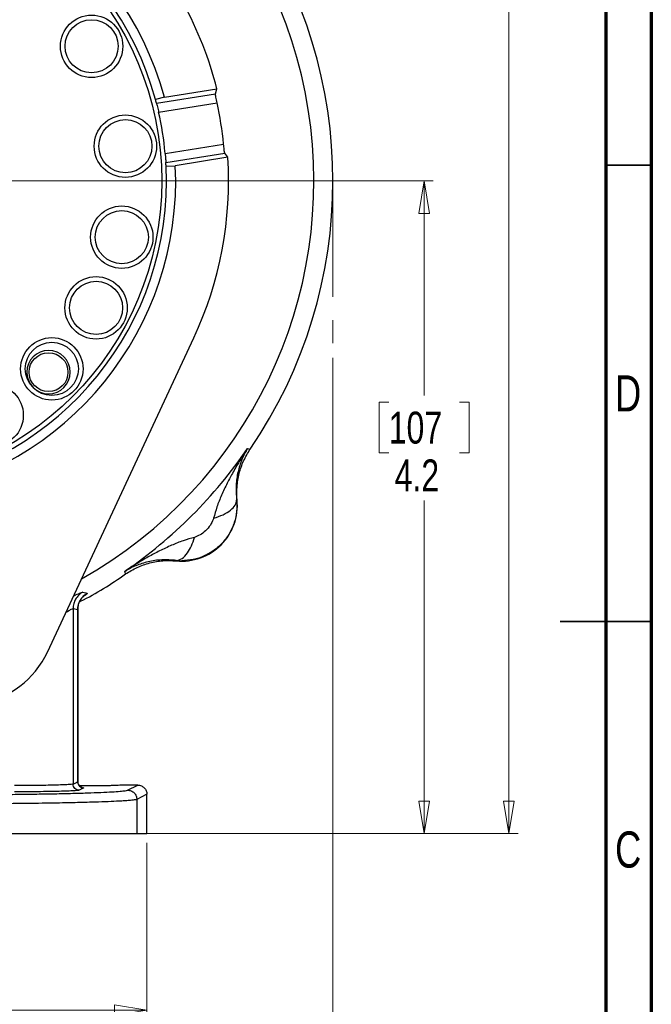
# Model space of a CAD drawing. Header units: inches. Extents: x 0.6 to 16.3, y 0.2 to 11.5.
# Tile 16 of 17: x 13.6 to 16.3, y 4.2 to 8.4. Entities that reach past the tile are written whole.
import ezdxf

# ---------------------------------------------------------------- set-up
doc = ezdxf.new("R2010")
doc.units = ezdxf.units.IN
doc.header["$MEASUREMENT"] = 0
doc.linetypes.add('CENTERX2', pattern=[0.8, 0.5, -0.1, 0.1, -0.1])
doc.styles.add('SLDTEXTSTYLE0', font='TXT', dxfattribs={"width": 0.75})
doc.dimstyles.new('SLDDIMSTYLE0', dxfattribs={"dimtxt": 0.137795, "dimasz": 0.14, "dimexe": 0, "dimexo": 0.0625, "dimgap": 0.034449, "dimtad": 0, "dimdec": 1, "dimlfac": 1.5, "dimrnd": 1e-09, "dimzin": 12, "dimdsep": 46, "dimtxsty": 'SLDTEXTSTYLE0', "dimblk1": 'CLOSED', "dimblk2": 'CLOSED', "dimsah": 1, "dimcen": 0.09, "dimadec": 0, "dimazin": 3, "dimtfac": 1, "dimtdec": 1, "dimtofl": 0, "dimtmove": 0, "dimatfit": 3, "dimldrblk": 'CLOSED', "dimfxl": 0, "dimfrac": 2, "dimtolj": 1, "dimtzin": 12, "dimarcsym": 0})
doc.dimstyles.new('SLDDIMSTYLE2', dxfattribs={"dimtxt": 0.137795, "dimasz": 0.14, "dimexe": 0, "dimexo": 0.0625, "dimgap": 0.034449, "dimtad": 0, "dimtih": 1, "dimtoh": 1, "dimdec": 1, "dimlfac": 1.5, "dimrnd": 1e-09, "dimzin": 12, "dimdsep": 46, "dimtxsty": 'SLDTEXTSTYLE0', "dimblk1": 'CLOSED', "dimblk2": 'CLOSED', "dimsah": 1, "dimcen": 0.09, "dimadec": 0, "dimazin": 3, "dimtfac": 1, "dimtdec": 1, "dimtofl": 0, "dimtmove": 0, "dimatfit": 3, "dimldrblk": 'CLOSED', "dimfxl": 0, "dimfrac": 2, "dimtolj": 1, "dimtzin": 12, "dimarcsym": 0})

# ---------------------------------------------------------------- blocks, each defined once
blk = doc.blocks.new('_Closed')
at = {"color": 0, "linetype": 'ByBlock', "lineweight": -2}
for p, q in [((-1, 0.166667), (0, 0)), ((-1, 0.166667), (-1, -0.166667)), ((0, 0), (-1, -0.166667)), ((0, 0), (-1, 0))]:
    blk.add_line(p, q, dxfattribs=at)
blk = doc.blocks.new('_D_5')
at = {"color": 7, "linetype": 'Continuous', "lineweight": 0}
for p, q in [((14.9634, 6.9838), (14.9634, 3.5523)), ((12.0768, 5.1865), (12.0768, 3.5523)), ((13.3732, 3.7901), (13.3312, 3.7901)), ((13.3312, 3.7901), (13.3312, 3.5714)), ((13.6786, 3.7901), (13.7206, 3.7901)), ((13.7206, 3.7901), (13.7206, 3.5714)), ((12.0768, 3.5917), (13.2104, 3.5917)), ((13.3312, 3.5714), (13.3732, 3.5714)), ((13.7206, 3.5714), (13.6786, 3.5714)), ((14.9634, 3.5917), (13.8414, 3.5917))]:
    blk.add_line(p, q, dxfattribs=at)
at = {"color": 7, "linetype": 'Continuous', "lineweight": 18, "xscale": 0.14, "yscale": 0.14, "rotation": 180.0000000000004}
blk.add_blockref('_Closed', (12.0768, 3.5917), dxfattribs=at)
at = {"color": 7, "linetype": 'Continuous', "lineweight": 18, "xscale": 0.14, "yscale": 0.14}
blk.add_blockref('_Closed', (14.9634, 3.5917), dxfattribs=at)
at = {"color": 7, "linetype": 'Continuous', "lineweight": 18, "char_height": 0.1378, "attachment_point": 1, "style": 'SLDTEXTSTYLE0'}
for s, insert in [('110', (13.3732, 3.749)), ('4.3', (13.3986, 3.5429))]:
    blk.add_mtext(s, dxfattribs=dict(at, insert=insert))
blk = doc.blocks.new('_D_6')
at = {"color": 7, "linetype": 'Continuous', "lineweight": 0}
for p, q in [((13.3952, 9.8001), (15.7629, 9.8001)), ((15.7235, 9.8001), (15.7235, 9.1518)), ((15.5708, 9.1238), (15.5288, 9.1238)), ((15.5288, 9.1238), (15.5288, 8.905)), ((15.8762, 9.1238), (15.9182, 9.1238)), ((15.9182, 9.1238), (15.9182, 8.905)), ((15.5288, 8.905), (15.5708, 8.905)), ((15.9182, 8.905), (15.8762, 8.905)), ((15.7235, 4.9303), (15.7235, 8.6989)), ((14.1556, 4.9303), (15.7629, 4.9303))]:
    blk.add_line(p, q, dxfattribs=at)
at = {"color": 7, "linetype": 'Continuous', "lineweight": 18, "xscale": 0.14, "yscale": 0.14}
for p, rotation in [((15.7235, 9.8001), 90.0000000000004), ((15.7235, 4.9303), 270.0000000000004)]:
    blk.add_blockref('_Closed', p, dxfattribs=dict(at, rotation=rotation))
at = {"color": 7, "linetype": 'Continuous', "lineweight": 18, "char_height": 0.1378, "attachment_point": 1, "style": 'SLDTEXTSTYLE0'}
for s, insert in [('186', (15.5708, 9.0827)), ('7.3', (15.5962, 8.8765))]:
    blk.add_mtext(s, dxfattribs=dict(at, insert=insert))
blk = doc.blocks.new('_D_8')
at = {"color": 7, "linetype": 'Continuous', "lineweight": 0}
for p, q in [((12.0768, 5.1865), (12.0768, 4.1296)), ((14.1601, 4.891), (14.1601, 4.1296)), ((13.0013, 4.3674), (12.9593, 4.3674)), ((12.9593, 4.3674), (12.9593, 4.1487)), ((13.2049, 4.3674), (13.2469, 4.3674)), ((13.2469, 4.3674), (13.2469, 4.1487)), ((12.0768, 4.1689), (12.8385, 4.1689)), ((14.1601, 4.1689), (13.3677, 4.1689)), ((12.9593, 4.1487), (13.0013, 4.1487)), ((13.2469, 4.1487), (13.2049, 4.1487))]:
    blk.add_line(p, q, dxfattribs=at)
at = {"color": 7, "linetype": 'Continuous', "lineweight": 18, "xscale": 0.14, "yscale": 0.14, "rotation": 180.0000000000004}
blk.add_blockref('_Closed', (12.0768, 4.1689, -0.0725), dxfattribs=at)
at = {"color": 7, "linetype": 'Continuous', "lineweight": 18, "xscale": 0.14, "yscale": 0.14}
blk.add_blockref('_Closed', (14.1601, 4.1689, -0.0725), dxfattribs=at)
at = {"color": 7, "linetype": 'Continuous', "lineweight": 18, "char_height": 0.1378, "attachment_point": 1, "style": 'SLDTEXTSTYLE0'}
for s, insert in [('79', (13.0013, 4.3263)), ('3.1', (12.9759, 4.1201))]:
    blk.add_mtext(s, dxfattribs=dict(at, insert=insert))
blk = doc.blocks.new('_D_11')
at = {"color": 7, "linetype": 'Continuous', "lineweight": 0}
for p, q in [((13.4324, 7.7467), (15.3965, 7.7467)), ((15.3571, 7.7467), (15.3571, 6.8204)), ((15.2044, 6.7924), (15.1624, 6.7924)), ((15.1624, 6.7924), (15.1624, 6.5736)), ((15.5098, 6.7924), (15.5518, 6.7924)), ((15.5518, 6.7924), (15.5518, 6.5736)), ((15.1624, 6.5736), (15.2044, 6.5736)), ((15.5518, 6.5736), (15.5098, 6.5736)), ((15.3571, 4.9303), (15.3571, 6.3675)), ((14.1556, 4.9303), (15.3965, 4.9303))]:
    blk.add_line(p, q, dxfattribs=at)
at = {"color": 7, "linetype": 'Continuous', "lineweight": 18, "xscale": 0.14, "yscale": 0.14}
for p, rotation in [((15.3571, 7.7467, -0.0725), 90.0000000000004), ((15.3571, 4.9303, -0.0725), 270.0000000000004)]:
    blk.add_blockref('_Closed', p, dxfattribs=dict(at, rotation=rotation))
at = {"color": 7, "linetype": 'Continuous', "lineweight": 18, "char_height": 0.1378, "attachment_point": 1, "style": 'SLDTEXTSTYLE0'}
for s, insert in [('107', (15.2044, 6.7513)), ('4.2', (15.2299, 6.5451))]:
    blk.add_mtext(s, dxfattribs=dict(at, insert=insert))

msp = doc.modelspace()

# ---------------------------------------------------------------- linework, layer by layer
at = {"color": 7, "linetype": 'Continuous', "lineweight": 70}
for p, q in [((16.3386, 11.4961), (16.3386, 0.1969)), ((16.1417, 11.2992), (16.1417, 0.3937))]:
    msp.add_line(p, q, dxfattribs=at)
at = {"color": 7, "linetype": 'Continuous', "lineweight": 25}
for p, q in [((14.2011, 8.0827), (14.4558, 8.123)), ((14.2358, 8.108), (14.4626, 8.1439)), ((14.4558, 8.123), (14.4626, 8.1439)), ((14.2358, 8.108), (14.1969, 8.0983)), ((14.2106, 8.0439), (14.4628, 8.0838)), ((14.2387, 7.866), (14.491, 7.906)), ((14.2417, 7.8262), (14.4964, 7.8665)), ((14.5094, 7.8488), (14.4964, 7.8665)), ((14.5094, 7.8488), (14.2825, 7.8128)), ((14.2426, 7.8101), (14.2825, 7.8128)), ((13.7303, 5.7138), (14.3625, 7.0694)), ((14.5946, 6.5927), (14.6002, 6.5909)), ((14.6002, 6.5909), (14.606, 6.5892)), ((14.5474, 6.37), (14.5495, 6.3699)), ((14.3709, 6.2106), (14.3655, 6.209)), ((14.2869, 6.1073), (14.2868, 6.1094)), ((14.2868, 6.1094), (14.3101, 6.1082)), ((14.0659, 6.0566), (14.0642, 6.0623)), ((14.0677, 6.0508), (14.0659, 6.0566)), ((13.8824, 5.9719), (13.9017, 5.9675)), ((13.841, 5.9018), (13.841, 5.1445)), ((13.841, 5.9018), (13.8608, 5.8977)), ((13.8608, 5.8977), (13.8608, 5.1544)), ((13.8611, 5.1518), (13.8611, 5.8996)), ((13.841, 5.1445), (13.8608, 5.1544)), ((13.8874, 5.1277), (13.8676, 5.1178)), ((13.9101, 5.1365), (13.8678, 5.1367)), ((14.1201, 5.14), (14.0458, 5.14)), ((14.0763, 5.1181), (14.1201, 5.14)), ((14.1601, 5.1001), (14.1162, 5.0781)), ((14.1601, 4.9303), (14.1601, 5.1001)), ((14.1162, 5.0781), (14.1162, 4.9303)), ((13.284, 4.9303), (14.1162, 4.9303)), ((14.1162, 4.9303), (14.1601, 4.9303))]:
    msp.add_line(p, q, dxfattribs=at)
at = {"color": 7, "linetype": 'Continuous', "lineweight": 35}
for p, q in [((16.1417, 7.815), (16.3386, 7.815)), ((16.3386, 5.8465), (15.9449, 5.8465)), ((16.1417, 5.8465), (16.3386, 5.8465))]:
    msp.add_line(p, q, dxfattribs=at)
at = {"color": 7, "linetype": 'CENTERX2', "lineweight": 18}
msp.add_line((14.9634, 7.7467), (14.9634, 7.0231), dxfattribs=at)
at = {"color": 8, "linetype": 'Continuous', "lineweight": 25}
for p, q in [((13.8608, 5.8977), (13.8598, 5.8963)), ((13.8608, 5.1544), (13.8592, 5.1548)), ((13.8594, 5.1548), (13.8608, 5.1544))]:
    msp.add_line(p, q, dxfattribs=at)
at = {"color": 7, "linetype": 'Continuous', "lineweight": 25}
for centre, radius in [((12.9101, 7.7467), 1.314), ((13.9209, 8.328), 0.1347), ((13.9209, 8.328), 0.1147), ((14.0668, 7.8969), 0.1347), ((14.0668, 7.8969), 0.1147), ((14.0514, 7.5043), 0.1347), ((14.0514, 7.5043), 0.1147), ((13.9404, 7.1992), 0.1347), ((13.9404, 7.1992), 0.1147), ((13.7492, 6.936), 0.1347), ((13.7492, 6.936), 0.1147), ((13.735, 6.9218), 0.084), ((13.4914, 6.7359), 0.1347)]:
    msp.add_circle(centre, radius, dxfattribs=at)
at = {"color": 8, "linetype": 'Continuous', "lineweight": 25}
msp.add_arc((12.9101, 7.7467), 1.9709, 299.3996, 78.6004, dxfattribs=at)
at = {"color": 7, "linetype": 'Continuous', "lineweight": 25}
for centre, radius, start, end in [((12.9101, 7.7467), 1.374, 15.2429, 182.7571), ((12.9101, 7.7467), 1.334, 15.2796, 182.7204), ((12.9101, 7.7467), 2.0533, 325.6839, 34.3161), ((12.9101, 7.7467), 1.6025, 14.3497, 43.0016), ((12.9101, 7.7467), 1.334, 14.5864, 15.2796), ((12.9101, 7.7467), 1.5889, 5.7524, 12.2476), ((12.9101, 7.7467), 1.334, 5.131, 12.869), ((12.9101, 7.7467), 1.334, 2.7204, 3.4136), ((12.9101, 7.7467), 1.6025, 334.9984, 3.6503), ((12.9101, 7.7467), 1.374, 195.2429, 2.7571), ((12.9101, 7.7467), 1.334, 195.2796, 2.7204), ((13.735, 6.9218), 0.094, 0, 180), ((13.735, 6.9218), 0.094, 180, 0), ((12.9101, 7.7467), 2.0419, 304.4163, 325.5837), ((14.3097, 6.3471), 0.2409, 264.581, 5.4189), ((13.3745, 5.8797), 0.3925, 279, 334.9984)]:
    msp.add_arc(centre, radius, start, end, dxfattribs=at)
for points, knots in [([(14.4628, 8.0838), (14.4619, 8.0882), (14.46, 8.097), (14.4577, 8.1088), (14.4561, 8.1177), (14.4556, 8.122), (14.4557, 8.1228), (14.4558, 8.123)], [0, 0, 0, 0, 0.227482, 0.45498, 0.682064, 0.908587, 1, 1, 1, 1]), ([(14.2011, 8.0827), (14.2013, 8.0819), (14.2017, 8.0803), (14.2037, 8.0726), (14.2063, 8.062), (14.2088, 8.0518), (14.2102, 8.0456), (14.2106, 8.0439)], [0, 0, 0, 0, 0.226375, 0.452725, 0.679719, 0.907566, 1, 1, 1, 1]), ([(14.4964, 7.8665), (14.4961, 7.8673), (14.4955, 7.8689), (14.4943, 7.8767), (14.493, 7.8874), (14.4918, 7.8979), (14.4912, 7.9042), (14.491, 7.906)], [0, 0, 0, 0, 0.22645, 0.452907, 0.679278, 0.906075, 1, 1, 1, 1]), ([(14.2387, 7.866), (14.2391, 7.8615), (14.2399, 7.8525), (14.2408, 7.8405), (14.2414, 7.8314), (14.2417, 7.8272), (14.2417, 7.8264), (14.2417, 7.8262)], [0, 0, 0, 0, 0.228082, 0.456161, 0.684232, 0.911668, 1, 1, 1, 1]), ([(14.5946, 6.5927), (14.5838, 6.576), (14.5622, 6.5428), (14.5329, 6.4926), (14.5058, 6.4421), (14.4822, 6.3918), (14.4619, 6.3417), (14.4524, 6.3078), (14.4478, 6.2914)], [0, 0, 0, 0, 0.178529, 0.356578, 0.521448, 0.69211, 0.851366, 1, 1, 1, 1]), ([(14.5946, 6.5927), (14.5859, 6.577), (14.5686, 6.5459), (14.5524, 6.4927), (14.543, 6.4356), (14.546, 6.3916), (14.5474, 6.37)], [0, 0, 0, 0, 0.257954, 0.513511, 0.761782, 1, 1, 1, 1]), ([(14.5495, 6.3699), (14.5487, 6.3892), (14.547, 6.4277), (14.5572, 6.4848), (14.5758, 6.5398), (14.596, 6.5727), (14.606, 6.5892)], [0, 0, 0, 0, 0.25, 0.49999, 0.749986, 1, 1, 1, 1]), ([(14.5474, 6.37), (14.5481, 6.3536), (14.5494, 6.3207), (14.5385, 6.272), (14.5183, 6.2264), (14.4889, 6.1859), (14.4516, 6.1522), (14.4081, 6.1273), (14.3602, 6.1111), (14.3268, 6.1092), (14.3101, 6.1082)], [0, 0, 0, 0, 0.124527, 0.248938, 0.373361, 0.49792, 0.62274, 0.747946, 0.873659, 1, 1, 1, 1]), ([(14.4478, 6.2914), (14.4621, 6.2962), (14.4907, 6.3058), (14.5226, 6.3257), (14.5438, 6.3477), (14.5462, 6.3626), (14.5474, 6.37)], [0, 0, 0, 0, 0.250057, 0.5, 0.749943, 1, 1, 1, 1]), ([(14.4478, 6.2914), (14.4449, 6.2834), (14.4385, 6.266), (14.4197, 6.2426), (14.397, 6.2222), (14.3792, 6.2143), (14.3709, 6.2106)], [0, 0, 0, 0, 0.2230445, 0.4901818, 0.7632452, 1, 1, 1, 1]), ([(14.3655, 6.209), (14.3491, 6.2044), (14.3151, 6.1949), (14.265, 6.1746), (14.2148, 6.151), (14.1642, 6.124), (14.1141, 6.0947), (14.0808, 6.0731), (14.0642, 6.0623)], [0, 0, 0, 0, 0.148633, 0.307887, 0.478552, 0.643419, 0.821468, 1, 1, 1, 1]), ([(14.2868, 6.1094), (14.2952, 6.111), (14.3119, 6.114), (14.3346, 6.1387), (14.3529, 6.1711), (14.3613, 6.1964), (14.3655, 6.209)], [0, 0, 0, 0, 0.279863, 0.559524, 0.779743, 1, 1, 1, 1]), ([(14.2868, 6.1094), (14.2653, 6.1109), (14.2212, 6.1138), (14.1642, 6.1044), (14.111, 6.0882), (14.0798, 6.071), (14.0642, 6.0623)], [0, 0, 0, 0, 0.2382183, 0.4864886, 0.7420458, 1, 1, 1, 1]), ([(14.0677, 6.0508), (14.0841, 6.0609), (14.117, 6.081), (14.172, 6.0997), (14.2292, 6.1099), (14.2677, 6.1082), (14.2869, 6.1073)], [0, 0, 0, 0, 0.250014, 0.500009, 0.75, 1, 1, 1, 1]), ([(13.8689, 5.9313), (13.8704, 5.932), (13.9406, 5.9644), (14.0048, 6.0081), (14.0677, 6.0508)], [0, 0, 0, 0, 0.021429, 1, 1, 1, 1]), ([(13.8824, 5.9719), (13.8765, 5.968), (13.8645, 5.9602), (13.8514, 5.943), (13.8426, 5.9232), (13.8415, 5.9089), (13.841, 5.9018)], [0, 0, 0, 0, 0.25004, 0.5, 0.74996, 1, 1, 1, 1]), ([(13.9017, 5.9675), (13.8958, 5.9636), (13.884, 5.9557), (13.871, 5.9386), (13.8624, 5.9189), (13.8613, 5.9047), (13.8608, 5.8977)], [0, 0, 0, 0, 0.2500391, 0.5, 0.7499609, 1, 1, 1, 1]), ([(13.8611, 5.8965), (13.8612, 5.9001), (13.8614, 5.9074), (13.8634, 5.9168), (13.8657, 5.924), (13.8679, 5.9294), (13.8704, 5.9346), (13.874, 5.9407), (13.8757, 5.943), (13.8768, 5.9445)], [0, 0, 0, 0, 0.157273, 0.31546, 0.400538, 0.495911, 0.607785, 0.741661, 1, 1, 1, 1]), ([(13.841, 5.1445), (13.839, 5.144), (13.8356, 5.1431), (13.822, 5.142), (13.808, 5.1412), (13.7941, 5.1406), (13.779, 5.14), (13.7564, 5.1394), (13.7242, 5.1386), (13.6805, 5.138), (13.6346, 5.1376), (13.6034, 5.1376), (13.588, 5.1375)], [0, 0, 0, 0, 0.135603, 0.240646, 0.310077, 0.376482, 0.439861, 0.500214, 0.629933, 0.756469, 0.879824, 1, 1, 1, 1]), ([(13.8798, 5.1297), (13.8798, 5.1297), (13.8799, 5.1296), (13.8782, 5.1301), (13.8755, 5.1312), (13.8723, 5.133), (13.8691, 5.1356), (13.8654, 5.1398), (13.8619, 5.1462), (13.8614, 5.1519), (13.8611, 5.1547)], [0, 0, 0, 0, 0.127932, 0.288287, 0.415205, 0.521347, 0.6149, 0.700492, 0.855264, 1, 1, 1, 1]), ([(13.284, 5.0984), (13.3154, 5.0985), (13.3789, 5.0985), (13.4742, 5.099), (13.5695, 5.0998), (13.6625, 5.1009), (13.7509, 5.1023), (13.8317, 5.1041), (13.903, 5.1061), (13.963, 5.1084), (14.0106, 5.1107), (14.0452, 5.1132), (14.0681, 5.1156), (14.0736, 5.1173), (14.0763, 5.1181)], [0, 0, 0, 0, 0.078011, 0.158258, 0.240636, 0.326184, 0.412683, 0.499946, 0.587193, 0.673703, 0.75929, 0.841671, 0.921953, 1, 1, 1, 1]), ([(13.8676, 5.1178), (13.8659, 5.1174), (13.8623, 5.1165), (13.8451, 5.1152), (13.8183, 5.114), (13.782, 5.1129), (13.7381, 5.112), (13.6893, 5.1113), (13.6387, 5.1109), (13.6046, 5.1109), (13.588, 5.1109)], [0, 0, 0, 0, 0.117095, 0.240726, 0.369129, 0.500054, 0.63097, 0.759348, 0.882944, 1, 1, 1, 1]), ([(14.0458, 5.14), (14.0439, 5.1396), (14.0412, 5.1389), (14.0242, 5.138), (14.0067, 5.1375), (13.985, 5.137), (13.9534, 5.1366), (13.9272, 5.1365), (13.9101, 5.1365)], [0, 0, 0, 0, 0.239495, 0.368412, 0.500056, 0.63169, 0.760581, 1, 1, 1, 1]), ([(14.1201, 5.14), (14.1229, 5.1398), (14.1285, 5.1395), (14.1385, 5.1361), (14.1492, 5.1288), (14.1583, 5.1158), (14.1595, 5.1053), (14.1601, 5.1001)], [0, 0, 0, 0, 0.136275, 0.265343, 0.500864, 0.749258, 1, 1, 1, 1]), ([(14.1162, 5.0781), (14.1132, 5.0773), (14.1075, 5.0757), (14.0893, 5.0738), (14.0735, 5.0726), (14.0627, 5.0718), (14.0516, 5.0711), (14.0403, 5.0705), (14.018, 5.0693), (13.9811, 5.0678), (13.93, 5.0661), (13.8822, 5.0647), (13.84, 5.0637), (13.7742, 5.0624), (13.6793, 5.0608), (13.5509, 5.0595), (13.4182, 5.0586), (13.3284, 5.0585), (13.284, 5.0584)], [0, 0, 0, 0, 0.082064, 0.15481, 0.181308, 0.206313, 0.229825, 0.251844, 0.27237, 0.351197, 0.426194, 0.474076, 0.520255, 0.56473, 0.677215, 0.787254, 0.894849, 1, 1, 1, 1])]:
    msp.add_open_spline(points, degree=3, knots=knots, dxfattribs=at)
at = {"color": 8, "linetype": 'Continuous', "lineweight": 25}
for points, knots in [([(13.8436, 5.9568), (13.8463, 5.958), (13.86, 5.9641), (13.8751, 5.9706), (13.88, 5.9715), (13.8824, 5.9719)], [0, 0, 0, 0, 0.109659, 0.556613, 1, 1, 1, 1]), ([(13.9017, 5.9675), (13.9019, 5.9663), (13.9022, 5.9646), (13.887, 5.9549), (13.8828, 5.9522)], [0, 0, 0, 0, 0.7223165, 1, 1, 1, 1]), ([(13.8106, 5.886), (13.8126, 5.8872), (13.8232, 5.8935), (13.8351, 5.9002), (13.839, 5.9013), (13.841, 5.9018)], [0, 0, 0, 0, 0.107334, 0.554928, 1, 1, 1, 1]), ([(13.876, 5.13), (13.8782, 5.1299), (13.8888, 5.1291), (13.888, 5.1283), (13.8874, 5.1277)], [0, 0, 0, 0, 0.2055482, 1, 1, 1, 1])]:
    msp.add_open_spline(points, degree=3, knots=knots, dxfattribs=at)
at = {"color": 7, "linetype": 'Continuous', "lineweight": 25}
for points in [[(13.8676, 5.1178), (13.8641, 5.1182), (13.8571, 5.119), (13.8483, 5.1252), (13.8422, 5.134), (13.8414, 5.141), (13.841, 5.1445)], [(13.8608, 5.1544), (13.8612, 5.1509), (13.862, 5.1439), (13.8681, 5.1351), (13.8769, 5.1289), (13.8839, 5.1281), (13.8874, 5.1277)], [(14.0763, 5.1181), (14.0815, 5.1175), (14.092, 5.1163), (14.1052, 5.107), (14.1144, 5.0938), (14.1156, 5.0834), (14.1162, 5.0781)]]:
    msp.add_open_spline(points, degree=3, dxfattribs=at)

# ---------------------------------------------------------------- texts
at = {"color": 7, "linetype": 'Continuous', "lineweight": 0, "char_height": 0.1562, "attachment_point": 2, "style": 'SLDTEXTSTYLE0'}
for s, insert in [('D', (16.2383, 6.9084)), ('C', (16.2385, 4.9399))]:
    msp.add_mtext(s, dxfattribs=dict(at, insert=insert))

# ---------------------------------------------------------------- dimensions: what is measured, and where the dimension line sits
at = {"color": 7, "linetype": 'Continuous', "lineweight": 18}
for base, p1, picture, middle in [((15.7235, 4.9303), (13.3558, 9.8001), '_D_6', (15.7235, 8.9253)), ((15.3571, 4.9303), (13.393, 7.7467), '_D_11', (15.3571, 6.5939))]:
    dim = msp.add_linear_dim(base=base, p1=p1, p2=(14.1162, 4.9303), angle=90, dimstyle='SLDDIMSTYLE2', dxfattribs=at)
    dim.commit()
    dim.dimension.update_dxf_attribs({"geometry": picture, "text_midpoint": middle, "dimtype": 160})
for base, p1, picture, middle in [((12.0768, 3.5917), (14.9634, 7.0231), '_D_5', (13.5259, 3.5917)), ((12.0768, 4.1689), (14.1601, 4.9303), '_D_8', (13.1031, 4.1689))]:
    dim = msp.add_linear_dim(base=base, p1=p1, p2=(12.0768, 5.2259), dimstyle='SLDDIMSTYLE0', dxfattribs=at)
    dim.commit()
    dim.dimension.update_dxf_attribs({"geometry": picture, "text_midpoint": middle, "dimtype": 160})

doc.saveas('drawing.dxf')
